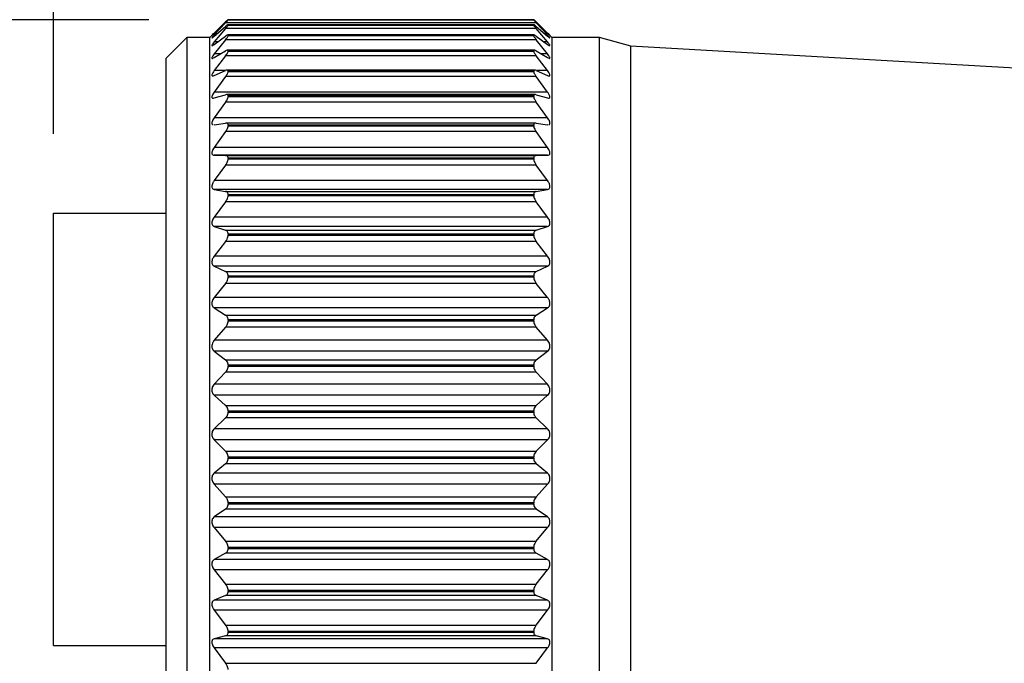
# Model space of a CAD drawing. Header units: millimetres. Extents: x 13 to 546, y 13 to 419.
# Tile 10 of 18: x 291 to 322, y 161 to 182. Entities that reach past the tile are written whole.
import ezdxf

# ---------------------------------------------------------------- set-up
doc = ezdxf.new("R2010")
doc.units = ezdxf.units.MM
doc.header["$LTSCALE"] = 2
doc.linetypes.add('SLD-Solid', pattern=[0])
doc.layers.add('DIMENSIONS', color=140, linetype='SLD-Solid', lineweight=25)
doc.styles.add('SLDTEXTSTYLE0', font='TXT', dxfattribs={"width": 0.7})
doc.dimstyles.new('SLDDIMSTYLE2', dxfattribs={"dimtxt": 4.316016, "dimasz": 6.604, "dimexe": 0, "dimexo": 0.0625, "dimgap": 1.079004, "dimtad": 0, "dimtih": 1, "dimtoh": 1, "dimdec": 1, "dimrnd": 1e-09, "dimzin": 12, "dimdsep": 46, "dimtxsty": 'SLDTEXTSTYLE0', "dimsah": 1, "dimcen": 0.09, "dimadec": 0, "dimazin": 3, "dimtfac": 1, "dimtdec": 1, "dimtmove": 0, "dimatfit": 0, "dimfxl": 0, "dimfrac": 2, "dimtolj": 1, "dimtzin": 12, "dimarcsym": 0})
doc.dimstyles.new('SLDDIMSTYLE3', dxfattribs={"dimtxt": 4.316016, "dimasz": 6.604, "dimexe": 0, "dimexo": 0.0625, "dimgap": 1.079004, "dimtad": 0, "dimtih": 1, "dimtoh": 1, "dimdec": 1, "dimrnd": 1e-09, "dimzin": 12, "dimdsep": 46, "dimtxsty": 'SLDTEXTSTYLE0', "dimsah": 1, "dimcen": 0.09, "dimadec": 0, "dimazin": 3, "dimtfac": 1, "dimtdec": 1, "dimtofl": 0, "dimtmove": 0, "dimatfit": 3, "dimfxl": 0, "dimfrac": 2, "dimtolj": 1, "dimtzin": 12, "dimarcsym": 0})

# ---------------------------------------------------------------- blocks, each defined once
blk = doc.blocks.new('_D_1')
at = {"layer": 'DIMENSIONS'}
for p, q in [((267.041, 181.822), (267.041, 194.522)), ((294.824, 181.822), (260.691, 181.822)), ((260.628, 168.951), (259.179, 168.951)), ((259.179, 168.951), (259.179, 162.091)), ((273.454, 168.951), (274.903, 168.951)), ((274.903, 168.951), (274.903, 162.091)), ((259.179, 162.091), (260.628, 162.091)), ((274.903, 162.091), (273.454, 162.091)), ((294.824, 155.992), (260.691, 155.992)), ((267.041, 155.992), (267.041, 143.292))]:
    blk.add_line(p, q, dxfattribs=at)
for points in [[(267.041, 181.822), (268.057, 188.426), (266.025, 188.426)], [(267.041, 155.992), (266.025, 149.388), (268.057, 149.388)]]:
    blk.add_solid(points, dxfattribs=at)
at = {"layer": 'DIMENSIONS', "char_height": 4.2333, "attachment_point": 1, "style": 'SLDTEXTSTYLE0'}
for s, insert in [('25.8', (260.628, 175.374)), ('1.02', (260.628, 167.548))]:
    blk.add_mtext(s, dxfattribs=dict(at, insert=insert))
blk = doc.blocks.new('_D_2')
at = {"layer": 'DIMENSIONS'}
for p, q in [((291.774, 178.176), (291.774, 215.517)), ((355.534, 179.863), (355.534, 215.517)), ((291.774, 209.167), (309.213, 209.167)), ((315.061, 209.167), (313.612, 209.167)), ((313.612, 209.167), (313.612, 202.307)), ((327.886, 209.167), (329.336, 209.167)), ((329.336, 209.167), (329.336, 202.307)), ((355.534, 209.167), (333.734, 209.167)), ((313.612, 202.307), (315.061, 202.307)), ((329.336, 202.307), (327.886, 202.307))]:
    blk.add_line(p, q, dxfattribs=at)
for points in [[(291.774, 209.167), (298.378, 208.151), (298.378, 210.183)], [(355.534, 209.167), (348.93, 210.183), (348.93, 208.151)]]:
    blk.add_solid(points, dxfattribs=at)
at = {"layer": 'DIMENSIONS', "char_height": 4.2333, "attachment_point": 1, "style": 'SLDTEXTSTYLE0'}
for s, insert in [('63.8', (315.061, 215.59)), ('2.51', (315.061, 207.764))]:
    blk.add_mtext(s, dxfattribs=dict(at, insert=insert))

msp = doc.modelspace()

# ---------------------------------------------------------------- linework, layer by layer
for p, q in [((296.917, 181.394), (297.282, 181.749)), ((297.282, 181.726), (296.917, 181.333)), ((296.917, 181.292), (297.282, 181.605)), ((297.282, 181.536), (296.917, 181.11)), ((307.226, 181.726), (297.282, 181.726)), ((307.226, 181.536), (297.282, 181.536)), ((307.15, 181.659), (297.359, 181.659)), ((297.364, 181.822), (297.364, 181.82)), ((307.144, 181.822), (297.364, 181.822)), ((297.364, 181.82), (307.144, 181.82)), ((297.364, 181.655), (297.364, 181.65)), ((307.144, 181.655), (297.364, 181.655)), ((297.364, 181.65), (307.144, 181.65)), ((307.144, 181.82), (307.144, 181.822)), ((307.144, 181.65), (307.144, 181.655)), ((307.226, 181.749), (307.591, 181.394)), ((307.591, 181.333), (307.226, 181.726)), ((307.226, 181.605), (307.591, 181.292)), ((307.591, 181.11), (307.226, 181.536)), ((296.044, 181.257), (295.384, 180.597)), ((296.779, 181.257), (296.044, 181.257)), ((296.044, 181.257), (296.044, 156.577)), ((296.844, 181.322), (296.779, 181.257)), ((296.779, 156.577), (296.779, 181.257)), ((296.964, 181.333), (296.917, 181.333)), ((296.917, 181.03), (297.282, 181.295)), ((307.154, 181.333), (297.354, 181.333)), ((297.364, 181.323), (297.364, 181.314)), ((307.144, 181.323), (297.364, 181.323)), ((297.364, 181.314), (307.144, 181.314)), ((307.144, 181.314), (307.144, 181.323)), ((307.226, 181.295), (307.591, 181.03)), ((307.591, 181.333), (307.544, 181.333)), ((307.729, 181.257), (307.664, 181.322)), ((309.254, 181.257), (307.729, 181.257)), ((307.729, 181.257), (307.729, 168.917)), ((310.254, 180.977), (309.254, 181.257)), ((309.254, 168.917), (309.254, 181.257)), ((297.282, 181.182), (296.917, 180.728)), ((297.027, 181.11), (296.917, 181.11)), ((307.226, 181.182), (297.282, 181.182)), ((307.591, 180.728), (307.226, 181.182)), ((307.591, 181.11), (307.481, 181.11)), ((323.471, 180.215), (310.254, 180.977)), ((310.254, 168.917), (310.254, 180.977)), ((295.384, 157.237), (295.384, 180.597)), ((296.917, 180.609), (297.282, 180.824)), ((297.119, 180.728), (296.917, 180.728)), ((297.282, 180.667), (296.917, 180.192)), ((307.226, 180.667), (297.282, 180.667)), ((307.165, 180.848), (297.343, 180.848)), ((297.364, 180.829), (297.364, 180.817)), ((307.144, 180.829), (297.364, 180.829)), ((297.364, 180.817), (307.144, 180.817)), ((307.144, 180.817), (307.144, 180.829)), ((307.226, 180.824), (307.591, 180.609)), ((307.591, 180.192), (307.226, 180.667)), ((307.591, 180.728), (307.39, 180.728)), ((296.917, 180.036), (297.282, 180.198)), ((297.268, 180.192), (296.917, 180.192)), ((297.282, 180), (296.917, 179.509)), ((307.226, 180), (297.282, 180)), ((307.176, 180.211), (297.332, 180.211)), ((297.364, 180.179), (297.364, 180.164)), ((307.144, 180.179), (297.364, 180.179)), ((297.364, 180.164), (307.144, 180.164)), ((307.144, 180.164), (307.144, 180.179)), ((307.226, 180.198), (307.591, 180.036)), ((307.591, 179.509), (307.226, 180)), ((307.591, 180.192), (307.24, 180.192)), ((307.591, 179.509), (296.917, 179.509)), ((296.917, 179.318), (297.282, 179.424)), ((307.193, 179.43), (297.315, 179.43)), ((297.364, 179.383), (297.364, 179.365)), ((307.144, 179.383), (297.364, 179.383)), ((297.364, 179.365), (307.144, 179.365)), ((307.144, 179.365), (307.144, 179.383)), ((307.226, 179.424), (307.591, 179.318)), ((297.282, 179.188), (296.917, 178.688)), ((307.226, 179.188), (297.282, 179.188)), ((307.591, 178.688), (307.226, 179.188)), ((307.591, 178.688), (296.917, 178.688)), ((296.902, 178.465), (296.917, 178.464)), ((296.917, 178.464), (297.282, 178.514)), ((307.211, 178.515), (297.297, 178.515)), ((297.364, 178.45), (297.364, 178.429)), ((307.144, 178.45), (297.364, 178.45)), ((297.364, 178.429), (307.144, 178.429)), ((307.144, 178.429), (307.144, 178.45)), ((307.226, 178.514), (307.591, 178.464)), ((307.591, 178.464), (307.606, 178.465)), ((297.282, 178.242), (296.917, 177.739)), ((307.226, 178.242), (297.282, 178.242)), ((307.591, 177.739), (307.226, 178.242)), ((307.591, 177.739), (296.917, 177.739)), ((296.917, 177.486), (297.282, 177.479)), ((307.591, 177.486), (296.917, 177.486)), ((297.282, 177.479), (307.226, 177.479)), ((307.226, 177.479), (307.591, 177.486)), ((297.282, 177.174), (296.917, 176.676)), ((307.226, 177.174), (297.282, 177.174)), ((297.364, 177.393), (297.364, 177.37)), ((307.144, 177.393), (297.364, 177.393)), ((297.364, 177.37), (307.144, 177.37)), ((307.144, 177.37), (307.144, 177.393)), ((307.591, 176.676), (307.226, 177.174)), ((307.591, 176.676), (296.917, 176.676)), ((296.917, 176.396), (297.282, 176.332)), ((307.591, 176.396), (296.917, 176.396)), ((297.282, 176.332), (307.226, 176.332)), ((297.364, 176.225), (297.364, 176.2)), ((307.144, 176.225), (297.364, 176.225)), ((297.364, 176.2), (307.144, 176.2)), ((307.144, 176.2), (307.144, 176.225)), ((307.226, 176.332), (307.591, 176.396)), ((297.282, 175.999), (296.917, 175.511)), ((307.226, 175.999), (297.282, 175.999)), ((307.591, 175.511), (307.226, 175.999)), ((291.774, 175.636), (295.384, 175.636)), ((291.774, 161.807), (291.774, 175.636)), ((307.591, 175.511), (296.917, 175.511)), ((296.917, 175.209), (297.282, 175.088)), ((307.591, 175.209), (296.917, 175.209)), ((297.282, 175.088), (307.226, 175.088)), ((297.364, 174.962), (297.364, 174.935)), ((307.144, 174.962), (297.364, 174.962)), ((297.364, 174.935), (307.144, 174.935)), ((307.144, 174.935), (307.144, 174.962)), ((307.226, 175.088), (307.591, 175.209)), ((297.282, 174.732), (296.917, 174.261)), ((307.226, 174.732), (297.282, 174.732)), ((307.591, 174.261), (307.226, 174.732)), ((307.591, 174.261), (296.917, 174.261)), ((296.917, 173.939), (297.282, 173.764)), ((307.591, 173.939), (296.917, 173.939)), ((297.282, 173.764), (307.226, 173.764)), ((307.226, 173.764), (307.591, 173.939)), ((297.282, 173.388), (296.917, 172.941)), ((307.226, 173.388), (297.282, 173.388)), ((297.364, 173.621), (297.364, 173.592)), ((307.144, 173.621), (297.364, 173.621)), ((297.364, 173.592), (307.144, 173.592)), ((307.144, 173.592), (307.144, 173.621)), ((307.591, 172.941), (307.226, 173.388)), ((307.591, 172.941), (296.917, 172.941)), ((296.917, 172.604), (297.282, 172.376)), ((307.591, 172.604), (296.917, 172.604)), ((307.226, 172.376), (307.591, 172.604)), ((297.282, 172.376), (307.226, 172.376)), ((297.364, 172.218), (297.364, 172.188)), ((307.144, 172.218), (297.364, 172.218)), ((297.364, 172.188), (307.144, 172.188)), ((307.144, 172.188), (307.144, 172.218)), ((297.282, 171.987), (296.917, 171.568)), ((307.226, 171.987), (297.282, 171.987)), ((307.591, 171.568), (307.226, 171.987)), ((307.591, 171.568), (296.917, 171.568)), ((296.917, 171.222), (297.282, 170.944)), ((307.591, 171.222), (296.917, 171.222)), ((307.226, 170.944), (307.591, 171.222)), ((297.282, 170.944), (307.226, 170.944)), ((297.282, 170.545), (296.917, 170.161)), ((307.226, 170.545), (297.282, 170.545)), ((297.364, 170.772), (297.364, 170.741)), ((307.144, 170.772), (297.364, 170.772)), ((297.364, 170.741), (307.144, 170.741)), ((307.144, 170.741), (307.144, 170.772)), ((307.591, 170.161), (307.226, 170.545)), ((307.591, 170.161), (296.917, 170.161)), ((296.917, 169.809), (297.282, 169.485)), ((307.591, 169.809), (296.917, 169.809)), ((307.226, 169.485), (307.591, 169.809)), ((297.282, 169.485), (307.226, 169.485)), ((297.364, 169.301), (297.364, 169.271)), ((307.144, 169.301), (297.364, 169.301)), ((297.364, 169.271), (307.144, 169.271)), ((307.144, 169.271), (307.144, 169.301)), ((297.282, 169.082), (296.917, 168.737)), ((307.226, 169.082), (297.282, 169.082)), ((307.591, 168.737), (307.226, 169.082)), ((307.729, 168.917), (307.729, 156.577)), ((309.254, 156.577), (309.254, 168.917)), ((310.254, 156.857), (310.254, 168.917)), ((307.591, 168.737), (296.917, 168.737)), ((296.917, 168.384), (297.282, 168.019)), ((307.591, 168.384), (296.917, 168.384)), ((307.226, 168.019), (307.591, 168.384)), ((297.282, 168.019), (307.226, 168.019)), ((297.364, 167.826), (297.364, 167.796)), ((307.144, 167.826), (297.364, 167.826)), ((297.364, 167.796), (307.144, 167.796)), ((307.144, 167.796), (307.144, 167.826)), ((297.282, 167.617), (296.917, 167.316)), ((307.226, 167.617), (297.282, 167.617)), ((307.591, 167.316), (307.226, 167.617)), ((307.591, 167.316), (296.917, 167.316)), ((296.917, 166.966), (297.282, 166.564)), ((307.591, 166.966), (296.917, 166.966)), ((307.226, 166.564), (307.591, 166.966)), ((297.282, 166.564), (307.226, 166.564)), ((297.282, 166.169), (296.917, 165.916)), ((307.226, 166.169), (297.282, 166.169)), ((297.364, 166.365), (297.364, 166.335)), ((307.144, 166.365), (297.364, 166.365)), ((297.364, 166.335), (307.144, 166.335)), ((307.144, 166.335), (307.144, 166.365)), ((307.591, 165.916), (307.226, 166.169)), ((307.591, 165.916), (296.917, 165.916)), ((296.917, 165.574), (297.282, 165.14)), ((307.591, 165.574), (296.917, 165.574)), ((307.226, 165.14), (307.591, 165.574)), ((297.282, 165.14), (307.226, 165.14)), ((297.364, 164.937), (297.364, 164.909)), ((307.144, 164.937), (297.364, 164.937)), ((297.364, 164.909), (307.144, 164.909)), ((307.144, 164.909), (307.144, 164.937)), ((297.282, 164.757), (296.917, 164.555)), ((307.591, 164.555), (296.917, 164.555)), ((307.226, 164.757), (297.282, 164.757)), ((307.591, 164.555), (307.226, 164.757)), ((296.917, 164.226), (297.282, 163.766)), ((307.591, 164.226), (296.917, 164.226)), ((307.226, 163.766), (307.591, 164.226)), ((297.282, 163.766), (307.226, 163.766)), ((297.364, 163.562), (297.364, 163.534)), ((307.144, 163.562), (297.364, 163.562)), ((307.144, 163.534), (307.144, 163.562)), ((297.282, 163.399), (296.917, 163.251)), ((307.591, 163.251), (296.917, 163.251)), ((307.226, 163.399), (297.282, 163.399)), ((297.364, 163.534), (307.144, 163.534)), ((307.591, 163.251), (307.226, 163.399)), ((296.917, 162.938), (297.282, 162.458)), ((307.591, 162.938), (296.917, 162.938)), ((307.226, 162.458), (307.591, 162.938)), ((297.282, 162.458), (307.226, 162.458)), ((297.282, 162.113), (296.917, 162.021)), ((307.591, 162.021), (296.917, 162.021)), ((307.226, 162.113), (297.282, 162.113)), ((297.364, 162.256), (297.364, 162.23)), ((307.144, 162.256), (297.364, 162.256)), ((297.364, 162.23), (307.144, 162.23)), ((307.144, 162.23), (307.144, 162.256)), ((307.591, 162.021), (307.226, 162.113)), ((291.774, 161.807), (295.384, 161.807)), ((296.917, 161.729), (297.282, 161.235)), ((307.591, 161.729), (296.917, 161.729)), ((307.226, 161.235), (307.591, 161.729)), ((297.282, 161.235), (307.226, 161.235))]:
    msp.add_line(p, q)
for points, knots in [([(297.364, 181.822), (297.361, 181.82), (297.349, 181.813), (297.323, 181.787), (297.299, 181.764), (297.282, 181.749)], [0, 0, 0, 0, 0.091295, 0.374111, 1, 1, 1, 1]), ([(297.282, 181.726), (297.298, 181.743), (297.323, 181.77), (297.351, 181.801), (297.361, 181.816), (297.364, 181.82)], [0, 0, 0, 0, 0.568197, 0.87858, 1, 1, 1, 1]), ([(297.364, 181.655), (297.361, 181.656), (297.349, 181.661), (297.322, 181.633), (297.298, 181.616), (297.282, 181.605)], [0, 0, 0, 0, 0.090032, 0.361342, 1, 1, 1, 1]), ([(297.282, 181.536), (297.298, 181.555), (297.323, 181.586), (297.353, 181.623), (297.361, 181.643), (297.364, 181.65)], [0, 0, 0, 0, 0.5354173, 0.847004, 1, 1, 1, 1]), ([(307.226, 181.749), (307.21, 181.764), (307.185, 181.786), (307.16, 181.813), (307.147, 181.82), (307.144, 181.822)], [0, 0, 0, 0, 0.602007, 0.909561, 1, 1, 1, 1]), ([(307.144, 181.82), (307.147, 181.816), (307.156, 181.802), (307.185, 181.771), (307.209, 181.744), (307.226, 181.726)], [0, 0, 0, 0, 0.122348, 0.408628, 1, 1, 1, 1]), ([(307.226, 181.605), (307.21, 181.616), (307.187, 181.633), (307.159, 181.661), (307.147, 181.656), (307.144, 181.655)], [0, 0, 0, 0, 0.6149014, 0.9106218, 1, 1, 1, 1]), ([(307.144, 181.65), (307.147, 181.643), (307.154, 181.624), (307.184, 181.587), (307.209, 181.556), (307.226, 181.536)], [0, 0, 0, 0, 0.153981, 0.44213, 1, 1, 1, 1]), ([(296.917, 181.333), (296.901, 181.315), (296.877, 181.287), (296.856, 181.264), (296.838, 181.235), (296.861, 181.245), (296.88, 181.263), (296.902, 181.281), (296.917, 181.292)], [0, 0, 0, 0, 0.31654, 0.493254, 0.565948, 0.615042, 0.745502, 1, 1, 1, 1]), ([(296.875, 181.353), (296.897, 181.374), (296.941, 181.418), (296.874, 181.351), (296.858, 181.336), (296.838, 181.317), (296.861, 181.339), (296.87, 181.347), (296.875, 181.353)], [0, 0, 0, 0, 0.280658, 0.581289, 0.737526, 0.780658, 0.84777, 1, 1, 1, 1]), ([(297.364, 181.323), (297.361, 181.327), (297.354, 181.339), (297.319, 181.319), (297.297, 181.305), (297.282, 181.295)], [0, 0, 0, 0, 0.1370653, 0.3888881, 1, 1, 1, 1]), ([(297.282, 181.182), (297.298, 181.203), (297.324, 181.236), (297.355, 181.28), (297.362, 181.305), (297.364, 181.314)], [0, 0, 0, 0, 0.507765, 0.820465, 1, 1, 1, 1]), ([(307.226, 181.295), (307.212, 181.304), (307.19, 181.318), (307.155, 181.339), (307.147, 181.327), (307.144, 181.323)], [0, 0, 0, 0, 0.588938, 0.863478, 1, 1, 1, 1]), ([(307.144, 181.314), (307.147, 181.305), (307.153, 181.281), (307.183, 181.237), (307.209, 181.203), (307.226, 181.182)], [0, 0, 0, 0, 0.180571, 0.470391, 1, 1, 1, 1]), ([(307.633, 181.353), (307.611, 181.374), (307.567, 181.418), (307.634, 181.351), (307.65, 181.336), (307.67, 181.317), (307.647, 181.339), (307.638, 181.347), (307.633, 181.353)], [0, 0, 0, 0, 0.280658, 0.581289, 0.737526, 0.780658, 0.84777, 1, 1, 1, 1]), ([(307.665, 181.241), (307.662, 181.247), (307.653, 181.263), (307.627, 181.293), (307.605, 181.317), (307.591, 181.333)], [0, 0, 0, 0, 0.162747, 0.468384, 1, 1, 1, 1]), ([(307.591, 181.292), (307.606, 181.282), (307.628, 181.267), (307.651, 181.237), (307.661, 181.24), (307.661, 181.24)], [0, 0, 0, 0, 0.6527913, 0.9689951, 1, 1, 1, 1]), ([(296.917, 181.11), (296.901, 181.091), (296.876, 181.06), (296.855, 181.027), (296.836, 180.996), (296.859, 180.989), (296.883, 181.008), (296.903, 181.021), (296.917, 181.03)], [0, 0, 0, 0, 0.322745, 0.515035, 0.616616, 0.6645, 0.775164, 1, 1, 1, 1]), ([(307.591, 181.03), (307.605, 181.021), (307.625, 181.009), (307.656, 180.985), (307.67, 181.006), (307.65, 181.029), (307.629, 181.065), (307.606, 181.092), (307.591, 181.11)], [0, 0, 0, 0, 0.2410377, 0.3524989, 0.4039494, 0.5162187, 0.6988619, 1, 1, 1, 1]), ([(296.917, 180.728), (296.901, 180.707), (296.876, 180.674), (296.853, 180.632), (296.837, 180.6), (296.855, 180.58), (296.884, 180.591), (296.904, 180.602), (296.917, 180.609)], [0, 0, 0, 0, 0.319962, 0.521763, 0.646979, 0.707896, 0.804311, 1, 1, 1, 1]), ([(297.364, 180.829), (297.362, 180.836), (297.358, 180.851), (297.319, 180.845), (297.297, 180.833), (297.282, 180.824)], [0, 0, 0, 0, 0.199125, 0.438393, 1, 1, 1, 1]), ([(297.282, 180.667), (297.298, 180.69), (297.325, 180.726), (297.356, 180.776), (297.362, 180.805), (297.364, 180.817)], [0, 0, 0, 0, 0.484832, 0.798638, 1, 1, 1, 1]), ([(307.226, 180.824), (307.212, 180.832), (307.19, 180.845), (307.151, 180.852), (307.146, 180.836), (307.144, 180.829)], [0, 0, 0, 0, 0.541599, 0.8015, 1, 1, 1, 1]), ([(307.144, 180.817), (307.146, 180.805), (307.152, 180.777), (307.182, 180.727), (307.209, 180.691), (307.226, 180.667)], [0, 0, 0, 0, 0.202445, 0.493826, 1, 1, 1, 1]), ([(307.591, 180.609), (307.604, 180.601), (307.624, 180.59), (307.661, 180.58), (307.668, 180.609), (307.653, 180.637), (307.629, 180.679), (307.606, 180.709), (307.591, 180.728)], [0, 0, 0, 0, 0.209152, 0.307256, 0.384615, 0.513692, 0.702755, 1, 1, 1, 1]), ([(296.917, 180.192), (296.901, 180.17), (296.875, 180.135), (296.851, 180.085), (296.838, 180.049), (296.852, 180.022), (296.884, 180.022), (296.904, 180.03), (296.917, 180.036)], [0, 0, 0, 0, 0.311656, 0.518204, 0.661495, 0.739001, 0.828767, 1, 1, 1, 1]), ([(297.364, 180.179), (297.363, 180.188), (297.36, 180.207), (297.321, 180.215), (297.298, 180.205), (297.282, 180.198)], [0, 0, 0, 0, 0.254536, 0.494221, 1, 1, 1, 1]), ([(297.282, 180), (297.299, 180.023), (297.326, 180.063), (297.356, 180.118), (297.362, 180.151), (297.364, 180.164)], [0, 0, 0, 0, 0.465622, 0.780471, 1, 1, 1, 1]), ([(307.226, 180.198), (307.211, 180.204), (307.188, 180.215), (307.148, 180.207), (307.146, 180.188), (307.144, 180.179)], [0, 0, 0, 0, 0.487617, 0.746233, 1, 1, 1, 1]), ([(307.144, 180.164), (307.146, 180.15), (307.152, 180.119), (307.181, 180.064), (307.209, 180.024), (307.226, 180)], [0, 0, 0, 0, 0.220659, 0.513453, 1, 1, 1, 1]), ([(307.591, 180.036), (307.605, 180.029), (307.626, 180.02), (307.663, 180.025), (307.668, 180.059), (307.654, 180.092), (307.63, 180.139), (307.605, 180.172), (307.591, 180.192)], [0, 0, 0, 0, 0.183075, 0.277615, 0.377771, 0.519356, 0.710986, 1, 1, 1, 1]), ([(296.917, 179.509), (296.901, 179.486), (296.875, 179.448), (296.849, 179.393), (296.839, 179.352), (296.85, 179.319), (296.882, 179.308), (296.903, 179.314), (296.917, 179.318)], [0, 0, 0, 0, 0.300071, 0.507681, 0.664136, 0.756935, 0.84686, 1, 1, 1, 1]), ([(297.364, 179.383), (297.363, 179.394), (297.361, 179.415), (297.325, 179.435), (297.299, 179.429), (297.282, 179.424)], [0, 0, 0, 0, 0.295576, 0.544989, 1, 1, 1, 1]), ([(297.282, 179.188), (297.299, 179.212), (297.327, 179.253), (297.357, 179.313), (297.362, 179.349), (297.364, 179.365)], [0, 0, 0, 0, 0.449264, 0.765039, 1, 1, 1, 1]), ([(307.226, 179.424), (307.21, 179.429), (307.184, 179.435), (307.147, 179.416), (307.145, 179.394), (307.144, 179.383)], [0, 0, 0, 0, 0.437969, 0.705388, 1, 1, 1, 1]), ([(307.144, 179.365), (307.146, 179.349), (307.151, 179.314), (307.18, 179.254), (307.209, 179.213), (307.226, 179.188)], [0, 0, 0, 0, 0.236126, 0.530164, 1, 1, 1, 1]), ([(307.591, 179.318), (307.606, 179.314), (307.63, 179.307), (307.664, 179.325), (307.667, 179.362), (307.655, 179.402), (307.63, 179.453), (307.606, 179.488), (307.591, 179.509)], [0, 0, 0, 0, 0.164049, 0.262344, 0.380973, 0.531109, 0.722177, 1, 1, 1, 1]), ([(296.917, 178.688), (296.901, 178.664), (296.874, 178.624), (296.849, 178.565), (296.839, 178.518), (296.849, 178.481), (296.867, 178.471), (296.875, 178.466)], [0, 0, 0, 0, 0.333978, 0.573995, 0.76691, 0.889994, 1, 1, 1, 1]), ([(307.634, 178.467), (307.635, 178.467), (307.646, 178.468), (307.664, 178.49), (307.667, 178.529), (307.656, 178.575), (307.631, 178.629), (307.606, 178.666), (307.591, 178.688)], [0, 0, 0, 0, 0.006261, 0.130377, 0.286355, 0.468613, 0.689325, 1, 1, 1, 1]), ([(297.364, 178.45), (297.363, 178.463), (297.361, 178.487), (297.328, 178.517), (297.299, 178.515), (297.282, 178.514)], [0, 0, 0, 0, 0.321731, 0.583788, 1, 1, 1, 1]), ([(297.282, 178.242), (297.299, 178.267), (297.328, 178.309), (297.357, 178.373), (297.362, 178.412), (297.364, 178.429)], [0, 0, 0, 0, 0.4350849, 0.7516647, 1, 1, 1, 1]), ([(307.226, 178.514), (307.209, 178.515), (307.181, 178.517), (307.147, 178.488), (307.145, 178.463), (307.144, 178.45)], [0, 0, 0, 0, 0.3996044, 0.6794359, 1, 1, 1, 1]), ([(307.144, 178.429), (307.146, 178.412), (307.151, 178.374), (307.18, 178.311), (307.209, 178.268), (307.226, 178.242)], [0, 0, 0, 0, 0.249532, 0.544654, 1, 1, 1, 1]), ([(296.917, 177.739), (296.901, 177.716), (296.874, 177.674), (296.848, 177.611), (296.84, 177.559), (296.849, 177.518), (296.877, 177.49), (296.902, 177.487), (296.917, 177.486)], [0, 0, 0, 0, 0.2725531, 0.4751725, 0.6467897, 0.7628715, 0.8638185, 1, 1, 1, 1]), ([(297.364, 177.393), (297.363, 177.408), (297.361, 177.435), (297.33, 177.472), (297.3, 177.476), (297.282, 177.479)], [0, 0, 0, 0, 0.335805, 0.60924, 1, 1, 1, 1]), ([(307.226, 177.479), (307.209, 177.477), (307.179, 177.473), (307.148, 177.436), (307.145, 177.408), (307.144, 177.393)], [0, 0, 0, 0, 0.374123, 0.665506, 1, 1, 1, 1]), ([(307.591, 177.486), (307.607, 177.488), (307.635, 177.491), (307.664, 177.527), (307.668, 177.572), (307.656, 177.622), (307.631, 177.679), (307.606, 177.717), (307.591, 177.739)], [0, 0, 0, 0, 0.147016, 0.261772, 0.40593, 0.564325, 0.748372, 1, 1, 1, 1]), ([(297.282, 177.174), (297.299, 177.199), (297.329, 177.243), (297.358, 177.31), (297.362, 177.351), (297.364, 177.37)], [0, 0, 0, 0, 0.422575, 0.739829, 1, 1, 1, 1]), ([(307.144, 177.37), (307.146, 177.351), (307.15, 177.311), (307.179, 177.244), (307.208, 177.2), (307.226, 177.174)], [0, 0, 0, 0, 0.2613983, 0.5574368, 1, 1, 1, 1]), ([(296.917, 176.676), (296.901, 176.652), (296.873, 176.609), (296.848, 176.543), (296.84, 176.488), (296.849, 176.442), (296.876, 176.408), (296.902, 176.4), (296.917, 176.396)], [0, 0, 0, 0, 0.258448, 0.456542, 0.631903, 0.756384, 0.864525, 1, 1, 1, 1]), ([(307.591, 176.396), (307.607, 176.401), (307.637, 176.41), (307.664, 176.452), (307.668, 176.502), (307.656, 176.556), (307.632, 176.615), (307.606, 176.654), (307.591, 176.676)], [0, 0, 0, 0, 0.1468171, 0.270473, 0.4231278, 0.5827183, 0.7616858, 1, 1, 1, 1]), ([(297.364, 176.225), (297.363, 176.242), (297.36, 176.272), (297.332, 176.316), (297.3, 176.326), (297.282, 176.332)], [0, 0, 0, 0, 0.341323, 0.623449, 1, 1, 1, 1]), ([(297.282, 175.999), (297.299, 176.024), (297.329, 176.068), (297.358, 176.137), (297.362, 176.18), (297.364, 176.2)], [0, 0, 0, 0, 0.411367, 0.729156, 1, 1, 1, 1]), ([(307.226, 176.332), (307.209, 176.326), (307.177, 176.317), (307.148, 176.273), (307.145, 176.242), (307.144, 176.225)], [0, 0, 0, 0, 0.359655, 0.660059, 1, 1, 1, 1]), ([(307.144, 176.2), (307.146, 176.18), (307.15, 176.138), (307.178, 176.069), (307.208, 176.025), (307.226, 175.999)], [0, 0, 0, 0, 0.2720936, 0.5688998, 1, 1, 1, 1]), ([(296.917, 175.511), (296.901, 175.488), (296.873, 175.445), (296.847, 175.377), (296.84, 175.318), (296.85, 175.268), (296.875, 175.229), (296.902, 175.216), (296.917, 175.209)], [0, 0, 0, 0, 0.244776, 0.4376924, 0.6151509, 0.7464287, 0.8617466, 1, 1, 1, 1]), ([(307.591, 175.209), (307.607, 175.217), (307.638, 175.231), (307.663, 175.279), (307.668, 175.333), (307.657, 175.39), (307.632, 175.451), (307.606, 175.489), (307.591, 175.511)], [0, 0, 0, 0, 0.15024, 0.28232, 0.441515, 0.60109, 0.774535, 1, 1, 1, 1]), ([(297.364, 174.962), (297.363, 174.98), (297.36, 175.014), (297.333, 175.063), (297.3, 175.079), (297.282, 175.088)], [0, 0, 0, 0, 0.3413396, 0.6295602, 1, 1, 1, 1]), ([(297.282, 174.732), (297.299, 174.756), (297.33, 174.8), (297.358, 174.87), (297.362, 174.914), (297.364, 174.935)], [0, 0, 0, 0, 0.40119, 0.719369, 1, 1, 1, 1]), ([(307.226, 175.088), (307.209, 175.08), (307.176, 175.064), (307.148, 175.015), (307.145, 174.98), (307.144, 174.962)], [0, 0, 0, 0, 0.353207, 0.660068, 1, 1, 1, 1]), ([(307.144, 174.935), (307.146, 174.914), (307.15, 174.871), (307.178, 174.801), (307.208, 174.757), (307.226, 174.732)], [0, 0, 0, 0, 0.281905, 0.579317, 1, 1, 1, 1]), ([(296.917, 174.261), (296.901, 174.237), (296.872, 174.195), (296.847, 174.126), (296.84, 174.064), (296.85, 174.011), (296.874, 173.967), (296.902, 173.949), (296.917, 173.939)], [0, 0, 0, 0, 0.231733, 0.419118, 0.5975062, 0.7343553, 0.8566136, 1, 1, 1, 1]), ([(307.591, 173.939), (307.607, 173.95), (307.638, 173.97), (307.663, 174.023), (307.668, 174.08), (307.657, 174.139), (307.632, 174.201), (307.606, 174.239), (307.591, 174.261)], [0, 0, 0, 0, 0.156082, 0.296009, 0.460291, 0.619007, 0.786741, 1, 1, 1, 1]), ([(297.364, 173.621), (297.363, 173.64), (297.36, 173.677), (297.333, 173.731), (297.3, 173.752), (297.282, 173.764)], [0, 0, 0, 0, 0.338032, 0.630323, 1, 1, 1, 1]), ([(307.226, 173.764), (307.209, 173.753), (307.176, 173.731), (307.149, 173.678), (307.146, 173.64), (307.144, 173.621)], [0, 0, 0, 0, 0.352102, 0.663378, 1, 1, 1, 1]), ([(297.282, 173.388), (297.299, 173.412), (297.33, 173.455), (297.358, 173.525), (297.362, 173.571), (297.364, 173.592)], [0, 0, 0, 0, 0.3918527, 0.7102618, 1, 1, 1, 1]), ([(307.144, 173.592), (307.146, 173.571), (307.15, 173.527), (307.177, 173.456), (307.208, 173.413), (307.226, 173.388)], [0, 0, 0, 0, 0.291034, 0.588886, 1, 1, 1, 1]), ([(296.917, 172.941), (296.901, 172.918), (296.872, 172.877), (296.847, 172.807), (296.84, 172.743), (296.85, 172.687), (296.874, 172.638), (296.902, 172.616), (296.917, 172.604)], [0, 0, 0, 0, 0.2193966, 0.4010547, 0.5795069, 0.7209938, 0.84989, 1, 1, 1, 1]), ([(307.591, 172.604), (307.607, 172.618), (307.638, 172.643), (307.663, 172.7), (307.668, 172.76), (307.657, 172.821), (307.633, 172.883), (307.606, 172.92), (307.591, 172.941)], [0, 0, 0, 0, 0.163548, 0.310759, 0.479043, 0.636305, 0.79825, 1, 1, 1, 1]), ([(297.364, 172.218), (297.362, 172.238), (297.359, 172.277), (297.333, 172.336), (297.3, 172.362), (297.282, 172.376)], [0, 0, 0, 0, 0.332778, 0.6277, 1, 1, 1, 1]), ([(297.282, 171.987), (297.299, 172.009), (297.331, 172.051), (297.358, 172.121), (297.362, 172.166), (297.364, 172.188)], [0, 0, 0, 0, 0.383239, 0.701684, 1, 1, 1, 1]), ([(307.226, 172.376), (307.209, 172.363), (307.176, 172.337), (307.149, 172.278), (307.146, 172.238), (307.144, 172.218)], [0, 0, 0, 0, 0.354406, 0.66862, 1, 1, 1, 1]), ([(307.144, 172.188), (307.146, 172.166), (307.15, 172.122), (307.177, 172.052), (307.208, 172.01), (307.226, 171.987)], [0, 0, 0, 0, 0.299634, 0.597729, 1, 1, 1, 1]), ([(296.917, 171.568), (296.901, 171.547), (296.871, 171.507), (296.847, 171.438), (296.84, 171.373), (296.85, 171.314), (296.874, 171.262), (296.902, 171.236), (296.917, 171.222)], [0, 0, 0, 0, 0.207736, 0.383546, 0.561398, 0.706819, 0.842054, 1, 1, 1, 1]), ([(307.591, 171.222), (307.607, 171.237), (307.638, 171.266), (307.662, 171.327), (307.668, 171.39), (307.657, 171.452), (307.633, 171.513), (307.606, 171.548), (307.591, 171.568)], [0, 0, 0, 0, 0.1720888, 0.3261488, 0.4976055, 0.6529469, 0.8090694, 1, 1, 1, 1]), ([(297.364, 170.772), (297.362, 170.793), (297.359, 170.834), (297.333, 170.896), (297.3, 170.927), (297.282, 170.944)], [0, 0, 0, 0, 0.326385, 0.622948, 1, 1, 1, 1]), ([(307.226, 170.944), (307.209, 170.928), (307.176, 170.897), (307.149, 170.835), (307.146, 170.793), (307.144, 170.772)], [0, 0, 0, 0, 0.358868, 0.674996, 1, 1, 1, 1]), ([(297.282, 170.545), (297.299, 170.566), (297.331, 170.605), (297.359, 170.674), (297.362, 170.719), (297.364, 170.741)], [0, 0, 0, 0, 0.375295, 0.69354, 1, 1, 1, 1]), ([(307.144, 170.741), (307.146, 170.719), (307.149, 170.675), (307.176, 170.607), (307.208, 170.567), (307.226, 170.545)], [0, 0, 0, 0, 0.307798, 0.605905, 1, 1, 1, 1]), ([(296.917, 170.161), (296.901, 170.141), (296.871, 170.103), (296.846, 170.035), (296.84, 169.97), (296.85, 169.91), (296.874, 169.854), (296.902, 169.825), (296.917, 169.809)], [0, 0, 0, 0, 0.19672, 0.366556, 0.543251, 0.692054, 0.833416, 1, 1, 1, 1]), ([(307.591, 169.809), (307.607, 169.826), (307.638, 169.859), (307.662, 169.924), (307.668, 169.988), (307.657, 170.05), (307.633, 170.109), (307.606, 170.142), (307.591, 170.161)], [0, 0, 0, 0, 0.1814257, 0.341986, 0.5159544, 0.6689773, 0.8192463, 1, 1, 1, 1]), ([(297.364, 169.301), (297.362, 169.323), (297.359, 169.366), (297.333, 169.431), (297.3, 169.466), (297.282, 169.485)], [0, 0, 0, 0, 0.319297, 0.616814, 1, 1, 1, 1]), ([(297.282, 169.082), (297.299, 169.102), (297.332, 169.138), (297.359, 169.204), (297.362, 169.249), (297.364, 169.271)], [0, 0, 0, 0, 0.368054, 0.685789, 1, 1, 1, 1]), ([(307.226, 169.485), (307.209, 169.467), (307.176, 169.432), (307.149, 169.367), (307.146, 169.323), (307.144, 169.301)], [0, 0, 0, 0, 0.364736, 0.682067, 1, 1, 1, 1]), ([(307.144, 169.271), (307.146, 169.249), (307.149, 169.206), (307.176, 169.139), (307.208, 169.103), (307.226, 169.082)], [0, 0, 0, 0, 0.3155683, 0.6133888, 1, 1, 1, 1]), ([(296.917, 168.737), (296.901, 168.719), (296.87, 168.684), (296.846, 168.619), (296.84, 168.554), (296.851, 168.492), (296.875, 168.434), (296.902, 168.402), (296.917, 168.384)], [0, 0, 0, 0, 0.1863382, 0.3500442, 0.5250582, 0.6767754, 0.8241073, 1, 1, 1, 1]), ([(307.591, 168.384), (307.607, 168.403), (307.638, 168.44), (307.662, 168.506), (307.668, 168.571), (307.658, 168.633), (307.634, 168.69), (307.606, 168.721), (307.591, 168.737)], [0, 0, 0, 0, 0.1914358, 0.3582329, 0.534154, 0.6844658, 0.8288287, 1, 1, 1, 1]), ([(297.364, 167.826), (297.362, 167.848), (297.359, 167.892), (297.332, 167.96), (297.3, 167.998), (297.282, 168.019)], [0, 0, 0, 0, 0.311729, 0.609721, 1, 1, 1, 1]), ([(307.226, 168.019), (307.209, 167.999), (307.177, 167.961), (307.149, 167.893), (307.146, 167.848), (307.144, 167.826)], [0, 0, 0, 0, 0.371581, 0.689615, 1, 1, 1, 1]), ([(297.282, 167.617), (297.299, 167.635), (297.332, 167.667), (297.359, 167.731), (297.362, 167.774), (297.364, 167.796)], [0, 0, 0, 0, 0.36166, 0.678462, 1, 1, 1, 1]), ([(307.144, 167.796), (307.146, 167.774), (307.149, 167.732), (307.175, 167.668), (307.208, 167.636), (307.226, 167.617)], [0, 0, 0, 0, 0.322914, 0.620041, 1, 1, 1, 1]), ([(296.917, 167.316), (296.901, 167.3), (296.87, 167.269), (296.846, 167.206), (296.84, 167.142), (296.851, 167.081), (296.875, 167.02), (296.902, 166.986), (296.917, 166.966)], [0, 0, 0, 0, 0.1766754, 0.3340198, 0.5068066, 0.6610367, 0.8142417, 1, 1, 1, 1]), ([(307.591, 166.966), (307.607, 166.987), (307.637, 167.026), (307.662, 167.095), (307.668, 167.16), (307.658, 167.219), (307.634, 167.274), (307.606, 167.301), (307.591, 167.316)], [0, 0, 0, 0, 0.202155, 0.374994, 0.552331, 0.699505, 0.837827, 1, 1, 1, 1]), ([(297.364, 166.365), (297.362, 166.387), (297.359, 166.432), (297.332, 166.501), (297.3, 166.541), (297.282, 166.564)], [0, 0, 0, 0, 0.3037629, 0.6018831, 1, 1, 1, 1]), ([(307.226, 166.564), (307.209, 166.542), (307.177, 166.502), (307.15, 166.433), (307.146, 166.387), (307.144, 166.365)], [0, 0, 0, 0, 0.3791838, 0.6975626, 1, 1, 1, 1]), ([(297.282, 166.169), (297.299, 166.185), (297.332, 166.213), (297.359, 166.273), (297.362, 166.314), (297.364, 166.335)], [0, 0, 0, 0, 0.356424, 0.6717, 1, 1, 1, 1]), ([(307.144, 166.335), (307.146, 166.314), (307.149, 166.274), (307.175, 166.214), (307.208, 166.185), (307.226, 166.169)], [0, 0, 0, 0, 0.329694, 0.625557, 1, 1, 1, 1]), ([(296.917, 165.916), (296.901, 165.902), (296.87, 165.875), (296.846, 165.815), (296.84, 165.754), (296.851, 165.693), (296.875, 165.631), (296.902, 165.595), (296.917, 165.574)], [0, 0, 0, 0, 0.167699, 0.318389, 0.488351, 0.644706, 0.803747, 1, 1, 1, 1]), ([(307.591, 165.574), (307.607, 165.596), (307.637, 165.637), (307.661, 165.707), (307.668, 165.771), (307.658, 165.828), (307.634, 165.879), (307.606, 165.903), (307.591, 165.916)], [0, 0, 0, 0, 0.213488, 0.392232, 0.570458, 0.713989, 0.846081, 1, 1, 1, 1]), ([(297.364, 164.937), (297.362, 164.959), (297.358, 165.004), (297.331, 165.074), (297.3, 165.116), (297.282, 165.14)], [0, 0, 0, 0, 0.29539, 0.593375, 1, 1, 1, 1]), ([(307.226, 165.14), (307.209, 165.117), (307.178, 165.075), (307.15, 165.005), (307.146, 164.959), (307.144, 164.937)], [0, 0, 0, 0, 0.387461, 0.705914, 1, 1, 1, 1]), ([(297.282, 164.757), (297.299, 164.77), (297.332, 164.793), (297.359, 164.85), (297.362, 164.889), (297.364, 164.909)], [0, 0, 0, 0, 0.352919, 0.665817, 1, 1, 1, 1]), ([(307.144, 164.909), (307.146, 164.888), (307.149, 164.851), (307.175, 164.794), (307.208, 164.771), (307.226, 164.757)], [0, 0, 0, 0, 0.335591, 0.6293681, 1, 1, 1, 1]), ([(296.917, 164.555), (296.901, 164.543), (296.87, 164.521), (296.845, 164.465), (296.84, 164.407), (296.851, 164.347), (296.876, 164.285), (296.902, 164.247), (296.917, 164.226)], [0, 0, 0, 0, 0.159654, 0.303281, 0.469682, 0.627738, 0.792581, 1, 1, 1, 1]), ([(307.591, 164.226), (307.607, 164.249), (307.636, 164.291), (307.661, 164.36), (307.668, 164.423), (307.658, 164.478), (307.634, 164.524), (307.606, 164.544), (307.591, 164.555)], [0, 0, 0, 0, 0.225476, 0.41002, 0.58853, 0.727796, 0.853415, 1, 1, 1, 1]), ([(297.364, 163.562), (297.362, 163.583), (297.358, 163.627), (297.331, 163.697), (297.3, 163.74), (297.282, 163.766)], [0, 0, 0, 0, 0.286543, 0.584183, 1, 1, 1, 1]), ([(307.226, 163.766), (307.209, 163.742), (307.178, 163.698), (307.15, 163.628), (307.146, 163.583), (307.144, 163.562)], [0, 0, 0, 0, 0.396425, 0.714739, 1, 1, 1, 1]), ([(296.917, 163.251), (296.901, 163.242), (296.87, 163.224), (296.845, 163.174), (296.84, 163.118), (296.851, 163.06), (296.876, 162.999), (296.902, 162.96), (296.917, 162.938)], [0, 0, 0, 0, 0.152925, 0.288996, 0.45089, 0.610124, 0.780725, 1, 1, 1, 1]), ([(297.282, 163.399), (297.299, 163.409), (297.332, 163.427), (297.36, 163.479), (297.363, 163.515), (297.364, 163.534)], [0, 0, 0, 0, 0.352126, 0.66141, 1, 1, 1, 1]), ([(307.144, 163.534), (307.146, 163.515), (307.148, 163.48), (307.175, 163.428), (307.208, 163.41), (307.226, 163.399)], [0, 0, 0, 0, 0.340005, 0.630498, 1, 1, 1, 1]), ([(307.591, 162.938), (307.607, 162.962), (307.636, 163.005), (307.661, 163.073), (307.668, 163.134), (307.658, 163.185), (307.634, 163.227), (307.606, 163.243), (307.591, 163.251)], [0, 0, 0, 0, 0.238172, 0.428351, 0.606396, 0.740586, 0.859422, 1, 1, 1, 1]), ([(297.364, 162.256), (297.362, 162.276), (297.358, 162.319), (297.33, 162.388), (297.3, 162.432), (297.282, 162.458)], [0, 0, 0, 0, 0.277094, 0.57421, 1, 1, 1, 1]), ([(307.226, 162.458), (307.209, 162.434), (307.179, 162.389), (307.15, 162.32), (307.146, 162.276), (307.144, 162.256)], [0, 0, 0, 0, 0.406162, 0.724166, 1, 1, 1, 1]), ([(296.917, 162.021), (296.901, 162.014), (296.871, 162.002), (296.845, 161.957), (296.84, 161.905), (296.852, 161.85), (296.876, 161.79), (296.902, 161.751), (296.917, 161.729)], [0, 0, 0, 0, 0.148158, 0.276099, 0.432234, 0.591941, 0.768184, 1, 1, 1, 1]), ([(297.282, 162.113), (297.299, 162.12), (297.331, 162.133), (297.36, 162.179), (297.363, 162.212), (297.364, 162.23)], [0, 0, 0, 0, 0.355612, 0.659538, 1, 1, 1, 1]), ([(307.144, 162.23), (307.145, 162.212), (307.148, 162.18), (307.176, 162.134), (307.208, 162.121), (307.226, 162.113)], [0, 0, 0, 0, 0.341868, 0.627364, 1, 1, 1, 1]), ([(307.591, 161.729), (307.607, 161.753), (307.635, 161.795), (307.661, 161.863), (307.668, 161.92), (307.659, 161.967), (307.633, 162.004), (307.606, 162.015), (307.591, 162.021)], [0, 0, 0, 0, 0.25154, 0.447103, 0.623685, 0.75174, 0.863483, 1, 1, 1, 1]), ([(297.364, 161.036), (297.362, 161.056), (297.358, 161.097), (297.33, 161.165), (297.3, 161.209), (297.282, 161.235)], [0, 0, 0, 0, 0.266867, 0.563299, 1, 1, 1, 1])]:
    msp.add_open_spline(points, degree=3, knots=knots)

# ---------------------------------------------------------------- dimensions: what is measured, and where the dimension line sits
at = {"layer": 'DIMENSIONS'}
dim = msp.add_linear_dim(base=(355.534, 209.167), p1=(291.774, 175.636), p2=(355.534, 177.323), dimstyle='SLDDIMSTYLE3', dxfattribs=at)
dim.commit()
dim.dimension.update_dxf_attribs({"geometry": '_D_2', "text_midpoint": (321.474, 209.167), "dimtype": 160})
dim = msp.add_linear_dim(base=(267.041, 155.992), p1=(297.364, 181.822), p2=(297.364, 155.992), angle=90, dimstyle='SLDDIMSTYLE2', dxfattribs=at)
dim.commit()
dim.dimension.update_dxf_attribs({"geometry": '_D_1', "text_midpoint": (267.041, 168.951), "dimtype": 160})

doc.saveas('drawing.dxf')
